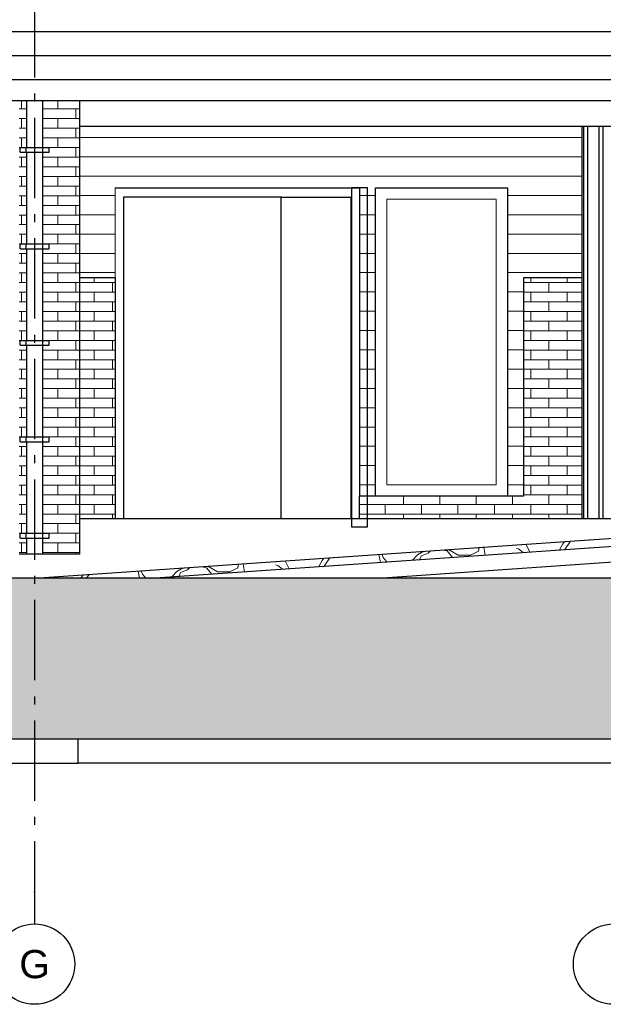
# Model space of a CAD drawing. Header units: millimetres. Extents: x -48769 to 5557, y 850 to 13065.
# Tile 20 of 56: x -25909 to -22281, y 850 to 6975. Entities that reach past the tile are written whole.
import ezdxf
from ezdxf.enums import TextEntityAlignment as Align

# ---------------------------------------------------------------- set-up
doc = ezdxf.new("R2010")
doc.units = ezdxf.units.MM
doc.header["$LTSCALE"] = 0.5
doc.header["$MEASUREMENT"] = 0
doc.linetypes.add('Akselinje', pattern=[1500, 1000, -200, 100, -200])
doc.linetypes.add('PLINE', pattern=[0])
for name, color, linetype in [('0 (Skravur)(Nye konstruksjoner)', 7, 'Continuous'), ('0(Nye konstruksjoner)', 7, 'Continuous'), ('216- Direkte fundamentering', 7, 'Continuous'), ('222- Søyler', 7, 'Continuous'), ('223- Bjelker', 7, 'Continuous'), ('232- Ikke-bærende yttervegger', 7, 'Continuous'), ('244- Vinduer_ dører_ foldevegger(Nye konstruksjoner)', 7, 'Continuous'), ('252- Gulv på grunn_ bunnplate', 7, 'Continuous'), ('265- Gesimser_ takrenner og nedløp (Skravur)(Nye konstruksjoner)', 7, 'Continuous'), ('265- Gesimser_ takrenner og nedløp(Nye konstruksjoner)', 7, 'Continuous'), ('71-- Bearbeidet terreng', 7, 'Continuous'), ('71-- Bearbeidet terreng (Skravur)', 7, 'Continuous'), ('722- Trapper og ramper i terreng', 7, 'Continuous'), ('82-- Modullinjer', 7, 'Continuous')]:
    doc.layers.add(name, color=color, linetype=linetype)
for name, color, linetype, lineweight in [('234- Vinduer_ dører_ porter(Nye konstruksjoner)', 7, 'Continuous', 0), ('235- Utvendig kledning og overflate', 7, 'Continuous', 0), ('235- Utvendig kledning og overflate(Nye konstruksjoner)', 7, 'Continuous', 0), ('255- Gulvoverflate', 7, 'Continuous', 0)]:
    doc.layers.add(name, color=color, linetype=linetype, lineweight=lineweight)
doc.styles.add('GENERATED_STYLE_1', font='arial.ttf')

# ---------------------------------------------------------------- blocks, each defined once
blk = doc.blocks.new('*X10')
at = {"layer": '235- Utvendig kledning og overflate', "linetype": 'PLINE'}
for p, q in [((-25646.9, 6420), (-25559.5, 6420)), ((-25559.5, 6420), (-25536.9, 6420)), ((-25559.5, 6360), (-25559.5, 6420)), ((-25559.5, 6360), (-25559.5, 6420)), ((-25559.5, 6360), (-25646.9, 6360)), ((-25536.9, 6360), (-25559.5, 6360)), ((-25646.9, 6300), (-25559.5, 6300)), ((-25559.5, 6300), (-25536.9, 6300)), ((-25559.5, 6240), (-25559.5, 6300)), ((-25559.5, 6240), (-25559.5, 6300)), ((-25559.5, 6240), (-25646.9, 6240)), ((-25536.9, 6240), (-25559.5, 6240)), ((-25646.9, 6180), (-25559.5, 6180)), ((-25559.5, 6180), (-25536.9, 6180)), ((-25559.5, 6120), (-25559.5, 6180)), ((-25559.5, 6120), (-25559.5, 6180)), ((-25559.5, 6120), (-25646.9, 6120)), ((-25536.9, 6120), (-25559.5, 6120)), ((-25646.9, 6060), (-25559.5, 6060)), ((-25559.5, 6060), (-25536.9, 6060)), ((-25559.5, 6000), (-25559.5, 6060)), ((-25559.5, 6000), (-25559.5, 6060)), ((-25559.5, 6000), (-25646.9, 6000)), ((-25536.9, 6000), (-25559.5, 6000)), ((-25646.9, 5940), (-25559.5, 5940)), ((-25559.5, 5940), (-25536.9, 5940)), ((-25559.5, 5880), (-25559.5, 5940)), ((-25559.5, 5880), (-25559.5, 5940)), ((-25559.5, 5880), (-25646.9, 5880)), ((-25646.9, 5820), (-25559.5, 5820)), ((-25536.9, 5880), (-25559.5, 5880)), ((-25559.5, 5820), (-25536.9, 5820)), ((-25559.5, 5760), (-25559.5, 5820)), ((-25559.5, 5760), (-25559.5, 5820)), ((-25559.5, 5760), (-25646.9, 5760)), ((-25536.9, 5760), (-25559.5, 5760)), ((-25646.9, 5700), (-25559.5, 5700)), ((-25559.5, 5700), (-25536.9, 5700)), ((-25559.5, 5640), (-25559.5, 5700)), ((-25559.5, 5640), (-25559.5, 5700)), ((-25559.5, 5640), (-25646.9, 5640)), ((-25536.9, 5640), (-25559.5, 5640)), ((-25646.9, 5580), (-25559.5, 5580)), ((-25559.5, 5580), (-25536.9, 5580)), ((-25559.5, 5520), (-25559.5, 5580)), ((-25559.5, 5520), (-25559.5, 5580)), ((-25559.5, 5520), (-25646.9, 5520)), ((-25536.9, 5520), (-25559.5, 5520)), ((-25646.9, 5460), (-25559.5, 5460)), ((-25559.5, 5460), (-25536.9, 5460)), ((-25559.5, 5400), (-25559.5, 5460)), ((-25559.5, 5400), (-25559.5, 5460)), ((-25559.5, 5400), (-25646.9, 5400)), ((-25536.9, 5400), (-25559.5, 5400)), ((-25646.9, 5340), (-25559.5, 5340)), ((-25559.5, 5340), (-25536.9, 5340)), ((-25559.5, 5280), (-25559.5, 5340)), ((-25559.5, 5280), (-25559.5, 5340)), ((-25559.5, 5280), (-25646.9, 5280)), ((-25536.9, 5280), (-25559.5, 5280)), ((-25646.9, 5220), (-25559.5, 5220)), ((-25559.5, 5220), (-25536.9, 5220)), ((-25559.5, 5160), (-25559.5, 5220)), ((-25559.5, 5160), (-25559.5, 5220)), ((-25559.5, 5160), (-25646.9, 5160)), ((-25536.9, 5160), (-25559.5, 5160)), ((-25646.9, 5100), (-25559.5, 5100)), ((-25559.5, 5100), (-25536.9, 5100)), ((-25559.5, 5040), (-25559.5, 5100)), ((-25559.5, 5040), (-25559.5, 5100)), ((-25559.5, 5040), (-25646.9, 5040)), ((-25536.9, 5040), (-25559.5, 5040)), ((-25646.9, 4980), (-25559.5, 4980)), ((-25559.5, 4980), (-25536.9, 4980)), ((-25559.5, 4920), (-25559.5, 4980)), ((-25559.5, 4920), (-25559.5, 4980)), ((-25559.5, 4920), (-25646.9, 4920)), ((-25536.9, 4920), (-25559.5, 4920)), ((-25646.9, 4860), (-25559.5, 4860)), ((-25559.5, 4860), (-25536.9, 4860)), ((-25559.5, 4800), (-25559.5, 4860)), ((-25559.5, 4800), (-25559.5, 4860)), ((-25559.5, 4800), (-25646.9, 4800)), ((-25536.9, 4800), (-25559.5, 4800)), ((-25646.9, 4740), (-25559.5, 4740)), ((-25559.5, 4740), (-25536.9, 4740)), ((-25559.5, 4680), (-25559.5, 4740)), ((-25559.5, 4680), (-25559.5, 4740)), ((-25559.5, 4680), (-25646.9, 4680)), ((-25536.9, 4680), (-25559.5, 4680)), ((-25646.9, 4620), (-25559.5, 4620)), ((-25559.5, 4620), (-25536.9, 4620)), ((-25559.5, 4560), (-25559.5, 4620)), ((-25559.5, 4560), (-25559.5, 4620)), ((-25559.5, 4560), (-25646.9, 4560)), ((-25536.9, 4560), (-25559.5, 4560)), ((-25646.9, 4500), (-25559.5, 4500)), ((-25559.5, 4500), (-25536.9, 4500)), ((-25559.5, 4440), (-25559.5, 4500)), ((-25559.5, 4440), (-25559.5, 4500)), ((-25559.5, 4440), (-25646.9, 4440)), ((-25536.9, 4440), (-25559.5, 4440)), ((-25646.9, 4380), (-25559.5, 4380)), ((-25559.5, 4380), (-25536.9, 4380)), ((-25559.5, 4320), (-25559.5, 4380)), ((-25559.5, 4320), (-25559.5, 4380)), ((-25559.5, 4320), (-25646.9, 4320)), ((-25536.9, 4320), (-25559.5, 4320)), ((-25646.9, 4260), (-25559.5, 4260)), ((-25559.5, 4260), (-25536.9, 4260)), ((-25559.5, 4200), (-25559.5, 4260)), ((-25559.5, 4200), (-25559.5, 4260)), ((-25559.5, 4200), (-25646.9, 4200)), ((-25536.9, 4200), (-25559.5, 4200)), ((-25646.9, 4140), (-25559.5, 4140)), ((-25559.5, 4140), (-25536.9, 4140)), ((-25559.5, 4080), (-25559.5, 4140)), ((-25559.5, 4080), (-25559.5, 4140)), ((-25559.5, 4080), (-25646.9, 4080)), ((-25536.9, 4080), (-25559.5, 4080)), ((-25646.9, 4020), (-25559.5, 4020)), ((-25559.5, 4020), (-25536.9, 4020)), ((-25559.5, 3960), (-25559.5, 4020)), ((-25559.5, 3960), (-25559.5, 4020)), ((-25559.5, 3960), (-25646.9, 3960)), ((-25536.9, 3960), (-25559.5, 3960)), ((-25646.9, 3900), (-25559.5, 3900)), ((-25559.5, 3900), (-25536.9, 3900)), ((-25559.5, 3840), (-25559.5, 3900)), ((-25559.5, 3840), (-25559.5, 3900)), ((-25559.5, 3840), (-25646.9, 3840)), ((-25536.9, 3840), (-25559.5, 3840)), ((-25646.9, 3780), (-25559.5, 3780)), ((-25559.5, 3780), (-25536.9, 3780)), ((-25559.5, 3720), (-25559.5, 3780)), ((-25559.5, 3720), (-25559.5, 3780)), ((-25559.5, 3720), (-25646.9, 3720)), ((-25536.9, 3720), (-25559.5, 3720)), ((-25646.9, 3660), (-25559.5, 3660)), ((-25559.5, 3660), (-25536.9, 3660)), ((-25559.5, 3650), (-25559.5, 3660)), ((-25559.5, 3650), (-25559.5, 3660))]:
    blk.add_line(p, q, dxfattribs=at)
blk = doc.blocks.new('*X11')
at = {"layer": '235- Utvendig kledning og overflate', "linetype": 'PLINE'}
for p, q in [((-25536.9, 5340), (-25333.3, 5340)), ((-25446.4, 5340), (-25446.4, 5370)), ((-25333.3, 5340), (-25316.9, 5340)), ((-25333.3, 5280), (-25333.3, 5340)), ((-25333.3, 5280), (-25333.3, 5340)), ((-25333.3, 5280), (-25536.9, 5280)), ((-25446.4, 5220), (-25446.4, 5280)), ((-25316.9, 5280), (-25333.3, 5280)), ((-25536.9, 5220), (-25333.3, 5220)), ((-25333.3, 5220), (-25316.9, 5220)), ((-25333.3, 5160), (-25333.3, 5220)), ((-25333.3, 5160), (-25333.3, 5220)), ((-25333.3, 5160), (-25536.9, 5160)), ((-25446.4, 5100), (-25446.4, 5160)), ((-25316.9, 5160), (-25333.3, 5160)), ((-25536.9, 5100), (-25333.3, 5100)), ((-25333.3, 5100), (-25316.9, 5100)), ((-25333.3, 5040), (-25333.3, 5100)), ((-25333.3, 5040), (-25333.3, 5100)), ((-25333.3, 5040), (-25536.9, 5040)), ((-25446.4, 4980), (-25446.4, 5040)), ((-25316.9, 5040), (-25333.3, 5040)), ((-25536.9, 4980), (-25333.3, 4980)), ((-25333.3, 4980), (-25316.9, 4980)), ((-25333.3, 4920), (-25333.3, 4980)), ((-25333.3, 4920), (-25333.3, 4980)), ((-25333.3, 4920), (-25536.9, 4920)), ((-25446.4, 4860), (-25446.4, 4920)), ((-25316.9, 4920), (-25333.3, 4920)), ((-25536.9, 4860), (-25333.3, 4860)), ((-25333.3, 4860), (-25316.9, 4860)), ((-25333.3, 4800), (-25333.3, 4860)), ((-25333.3, 4800), (-25333.3, 4860)), ((-25333.3, 4800), (-25536.9, 4800)), ((-25446.4, 4740), (-25446.4, 4800)), ((-25316.9, 4800), (-25333.3, 4800)), ((-25536.9, 4740), (-25333.3, 4740)), ((-25333.3, 4740), (-25316.9, 4740)), ((-25333.3, 4680), (-25333.3, 4740)), ((-25333.3, 4680), (-25333.3, 4740)), ((-25333.3, 4680), (-25536.9, 4680)), ((-25446.4, 4620), (-25446.4, 4680)), ((-25316.9, 4680), (-25333.3, 4680)), ((-25536.9, 4620), (-25333.3, 4620)), ((-25333.3, 4620), (-25316.9, 4620)), ((-25333.3, 4560), (-25333.3, 4620)), ((-25333.3, 4560), (-25333.3, 4620)), ((-25333.3, 4560), (-25536.9, 4560)), ((-25446.4, 4500), (-25446.4, 4560)), ((-25316.9, 4560), (-25333.3, 4560)), ((-25536.9, 4500), (-25333.3, 4500)), ((-25333.3, 4500), (-25316.9, 4500)), ((-25333.3, 4440), (-25333.3, 4500)), ((-25333.3, 4440), (-25333.3, 4500)), ((-25333.3, 4440), (-25536.9, 4440)), ((-25446.4, 4380), (-25446.4, 4440)), ((-25316.9, 4440), (-25333.3, 4440)), ((-25536.9, 4380), (-25333.3, 4380)), ((-25333.3, 4380), (-25316.9, 4380)), ((-25333.3, 4320), (-25333.3, 4380)), ((-25333.3, 4320), (-25333.3, 4380)), ((-25333.3, 4320), (-25536.9, 4320)), ((-25446.4, 4260), (-25446.4, 4320)), ((-25316.9, 4320), (-25333.3, 4320)), ((-25536.9, 4260), (-25333.3, 4260)), ((-25333.3, 4260), (-25316.9, 4260)), ((-25333.3, 4200), (-25333.3, 4260)), ((-25333.3, 4200), (-25333.3, 4260)), ((-25333.3, 4200), (-25536.9, 4200)), ((-25446.4, 4140), (-25446.4, 4200)), ((-25316.9, 4200), (-25333.3, 4200)), ((-25536.9, 4140), (-25333.3, 4140)), ((-25333.3, 4140), (-25316.9, 4140)), ((-25333.3, 4080), (-25333.3, 4140)), ((-25333.3, 4080), (-25333.3, 4140)), ((-25333.3, 4080), (-25536.9, 4080)), ((-25446.4, 4020), (-25446.4, 4080)), ((-25316.9, 4080), (-25333.3, 4080)), ((-25536.9, 4020), (-25333.3, 4020)), ((-25333.3, 4020), (-25316.9, 4020)), ((-25333.3, 3960), (-25333.3, 4020)), ((-25333.3, 3960), (-25333.3, 4020)), ((-25333.3, 3960), (-25536.9, 3960)), ((-25446.4, 3900), (-25446.4, 3960)), ((-25316.9, 3960), (-25333.3, 3960)), ((-25536.9, 3900), (-25333.3, 3900)), ((-25333.3, 3900), (-25316.9, 3900)), ((-25333.3, 3870), (-25333.3, 3900)), ((-25333.3, 3870), (-25333.3, 3900))]:
    blk.add_line(p, q, dxfattribs=at)
blk = doc.blocks.new('*X12')
at = {"layer": '235- Utvendig kledning og overflate', "linetype": 'PLINE'}
for p, q in [((-22776.9, 5340), (-22619, 5340)), ((-22732.1, 5340), (-22732.1, 5370)), ((-22619, 5340), (-22411.9, 5340)), ((-22619, 5280), (-22619, 5340)), ((-22619, 5280), (-22619, 5340)), ((-22505.9, 5340), (-22505.9, 5370)), ((-22619, 5280), (-22776.9, 5280)), ((-22732.1, 5220), (-22732.1, 5280)), ((-22411.9, 5280), (-22619, 5280)), ((-22505.9, 5220), (-22505.9, 5280)), ((-22776.9, 5220), (-22619, 5220)), ((-22619, 5220), (-22411.9, 5220)), ((-22619, 5160), (-22619, 5220)), ((-22619, 5160), (-22619, 5220)), ((-22619, 5160), (-22776.9, 5160)), ((-22732.1, 5100), (-22732.1, 5160)), ((-22411.9, 5160), (-22619, 5160)), ((-22505.9, 5100), (-22505.9, 5160)), ((-22776.9, 5100), (-22619, 5100)), ((-22619, 5100), (-22411.9, 5100)), ((-22619, 5040), (-22619, 5100)), ((-22619, 5040), (-22619, 5100)), ((-22619, 5040), (-22776.9, 5040)), ((-22732.1, 4980), (-22732.1, 5040)), ((-22411.9, 5040), (-22619, 5040)), ((-22505.9, 4980), (-22505.9, 5040)), ((-22776.9, 4980), (-22619, 4980)), ((-22619, 4980), (-22411.9, 4980)), ((-22619, 4920), (-22619, 4980)), ((-22619, 4920), (-22619, 4980)), ((-22619, 4920), (-22776.9, 4920)), ((-22732.1, 4860), (-22732.1, 4920)), ((-22411.9, 4920), (-22619, 4920)), ((-22505.9, 4860), (-22505.9, 4920)), ((-22776.9, 4860), (-22619, 4860)), ((-22619, 4860), (-22411.9, 4860)), ((-22619, 4800), (-22619, 4860)), ((-22619, 4800), (-22619, 4860)), ((-22619, 4800), (-22776.9, 4800)), ((-22732.1, 4740), (-22732.1, 4800)), ((-22411.9, 4800), (-22619, 4800)), ((-22505.9, 4740), (-22505.9, 4800)), ((-22776.9, 4740), (-22619, 4740)), ((-22619, 4740), (-22411.9, 4740)), ((-22619, 4680), (-22619, 4740)), ((-22619, 4680), (-22619, 4740)), ((-22619, 4680), (-22776.9, 4680)), ((-22732.1, 4620), (-22732.1, 4680)), ((-22411.9, 4680), (-22619, 4680)), ((-22505.9, 4620), (-22505.9, 4680)), ((-22776.9, 4620), (-22619, 4620)), ((-22619, 4620), (-22411.9, 4620)), ((-22619, 4560), (-22619, 4620)), ((-22619, 4560), (-22619, 4620)), ((-22619, 4560), (-22776.9, 4560)), ((-22732.1, 4500), (-22732.1, 4560)), ((-22411.9, 4560), (-22619, 4560)), ((-22505.9, 4500), (-22505.9, 4560)), ((-22776.9, 4500), (-22619, 4500)), ((-22619, 4500), (-22411.9, 4500)), ((-22619, 4440), (-22619, 4500)), ((-22619, 4440), (-22619, 4500)), ((-22619, 4440), (-22776.9, 4440)), ((-22732.1, 4380), (-22732.1, 4440)), ((-22411.9, 4440), (-22619, 4440)), ((-22505.9, 4380), (-22505.9, 4440)), ((-22776.9, 4380), (-22619, 4380)), ((-22619, 4380), (-22411.9, 4380)), ((-22619, 4320), (-22619, 4380)), ((-22619, 4320), (-22619, 4380)), ((-22619, 4320), (-22776.9, 4320)), ((-22732.1, 4260), (-22732.1, 4320)), ((-22411.9, 4320), (-22619, 4320)), ((-22505.9, 4260), (-22505.9, 4320)), ((-22776.9, 4260), (-22619, 4260)), ((-22619, 4260), (-22411.9, 4260)), ((-22619, 4200), (-22619, 4260)), ((-22619, 4200), (-22619, 4260)), ((-22619, 4200), (-22776.9, 4200)), ((-22732.1, 4140), (-22732.1, 4200)), ((-22411.9, 4200), (-22619, 4200)), ((-22505.9, 4140), (-22505.9, 4200)), ((-22776.9, 4140), (-22619, 4140)), ((-22619, 4140), (-22411.9, 4140)), ((-22619, 4080), (-22619, 4140)), ((-22619, 4080), (-22619, 4140)), ((-22619, 4080), (-22776.9, 4080)), ((-22732.1, 4020), (-22732.1, 4080)), ((-22411.9, 4080), (-22619, 4080)), ((-22505.9, 4020), (-22505.9, 4080)), ((-23749.9, 3960), (-23749.9, 4010)), ((-23749.9, 3960), (-23749.9, 4010)), ((-23523.8, 3960), (-23523.8, 4010)), ((-23523.8, 3960), (-23523.8, 4010)), ((-23297.6, 3960), (-23297.6, 4010)), ((-23297.6, 3960), (-23297.6, 4010)), ((-23071.4, 3960), (-23071.4, 4010)), ((-23071.4, 3960), (-23071.4, 4010)), ((-22845.2, 3960), (-22845.2, 4010)), ((-22845.2, 3960), (-22845.2, 4010)), ((-22776.9, 4020), (-22619, 4020)), ((-22619, 4020), (-22411.9, 4020)), ((-22619, 3960), (-22619, 4020)), ((-22619, 3960), (-22619, 4020)), ((-23749.9, 3960), (-23796.9, 3960)), ((-23523.8, 3960), (-23749.9, 3960)), ((-23636.9, 3900), (-23636.9, 3960)), ((-23297.6, 3960), (-23523.8, 3960)), ((-23410.7, 3900), (-23410.7, 3960)), ((-23071.4, 3960), (-23297.6, 3960)), ((-23184.5, 3900), (-23184.5, 3960)), ((-22845.2, 3960), (-23071.4, 3960)), ((-22958.3, 3900), (-22958.3, 3960)), ((-22619, 3960), (-22845.2, 3960)), ((-22732.1, 3900), (-22732.1, 3960)), ((-22411.9, 3960), (-22619, 3960)), ((-22505.9, 3900), (-22505.9, 3960)), ((-23796.9, 3900), (-23749.9, 3900)), ((-23749.9, 3900), (-23523.8, 3900)), ((-23749.9, 3870), (-23749.9, 3900)), ((-23749.9, 3870), (-23749.9, 3900)), ((-23523.8, 3900), (-23297.6, 3900)), ((-23523.8, 3870), (-23523.8, 3900)), ((-23523.8, 3870), (-23523.8, 3900)), ((-23297.6, 3900), (-23071.4, 3900)), ((-23297.6, 3870), (-23297.6, 3900)), ((-23297.6, 3870), (-23297.6, 3900)), ((-23071.4, 3900), (-22845.2, 3900)), ((-23071.4, 3870), (-23071.4, 3900)), ((-23071.4, 3870), (-23071.4, 3900)), ((-22845.2, 3900), (-22619, 3900)), ((-22845.2, 3870), (-22845.2, 3900)), ((-22845.2, 3870), (-22845.2, 3900)), ((-22619, 3900), (-22411.9, 3900)), ((-22619, 3870), (-22619, 3900)), ((-22619, 3870), (-22619, 3900))]:
    blk.add_line(p, q, dxfattribs=at)
blk = doc.blocks.new('*X29')
at = {"layer": '235- Utvendig kledning og overflate', "linetype": 'PLINE'}
for p, q in [((-25672.6, 6420), (-25672.6, 6470)), ((-25766.9, 6420), (-25646.9, 6420)), ((-25646.9, 6360), (-25766.9, 6360)), ((-25672.6, 6300), (-25672.6, 6360)), ((-25766.9, 6300), (-25646.9, 6300)), ((-25646.9, 6240), (-25766.9, 6240)), ((-25672.6, 6180), (-25672.6, 6240)), ((-25726.9, 6180), (-25646.9, 6180)), ((-25646.9, 6120), (-25766.9, 6120)), ((-25672.6, 6060), (-25672.6, 6120)), ((-25766.9, 6060), (-25646.9, 6060)), ((-25646.9, 6000), (-25766.9, 6000)), ((-25672.6, 5940), (-25672.6, 6000)), ((-25766.9, 5940), (-25646.9, 5940)), ((-25646.9, 5880), (-25766.9, 5880)), ((-25766.9, 5820), (-25646.9, 5820)), ((-25672.6, 5820), (-25672.6, 5880)), ((-25646.9, 5760), (-25766.9, 5760)), ((-25672.6, 5700), (-25672.6, 5760)), ((-25766.9, 5700), (-25646.9, 5700)), ((-25646.9, 5640), (-25766.9, 5640)), ((-25672.6, 5580), (-25672.6, 5640)), ((-25726.9, 5580), (-25646.9, 5580)), ((-25646.9, 5520), (-25766.9, 5520)), ((-25672.6, 5460), (-25672.6, 5520)), ((-25766.9, 5460), (-25646.9, 5460)), ((-25646.9, 5400), (-25766.9, 5400)), ((-25672.6, 5340), (-25672.6, 5400)), ((-25766.9, 5340), (-25646.9, 5340)), ((-25646.9, 5280), (-25766.9, 5280)), ((-25672.6, 5220), (-25672.6, 5280)), ((-25766.9, 5220), (-25646.9, 5220)), ((-25646.9, 5160), (-25766.9, 5160)), ((-25672.6, 5100), (-25672.6, 5160)), ((-25766.9, 5100), (-25646.9, 5100)), ((-25646.9, 5040), (-25766.9, 5040)), ((-25672.6, 4980), (-25672.6, 5040)), ((-25726.9, 4980), (-25646.9, 4980)), ((-25646.9, 4920), (-25766.9, 4920)), ((-25672.6, 4860), (-25672.6, 4920)), ((-25766.9, 4860), (-25646.9, 4860)), ((-25646.9, 4800), (-25766.9, 4800)), ((-25672.6, 4740), (-25672.6, 4800)), ((-25766.9, 4740), (-25646.9, 4740)), ((-25646.9, 4680), (-25766.9, 4680)), ((-25672.6, 4620), (-25672.6, 4680)), ((-25766.9, 4620), (-25646.9, 4620)), ((-25646.9, 4560), (-25766.9, 4560)), ((-25672.6, 4500), (-25672.6, 4560)), ((-25766.9, 4500), (-25646.9, 4500)), ((-25646.9, 4440), (-25766.9, 4440)), ((-25672.6, 4380), (-25672.6, 4440)), ((-25726.9, 4380), (-25646.9, 4380)), ((-25646.9, 4320), (-25766.9, 4320)), ((-25672.6, 4260), (-25672.6, 4320)), ((-25766.9, 4260), (-25646.9, 4260)), ((-25646.9, 4200), (-25766.9, 4200)), ((-25672.6, 4140), (-25672.6, 4200)), ((-25766.9, 4140), (-25646.9, 4140)), ((-25646.9, 4080), (-25766.9, 4080)), ((-25672.6, 4020), (-25672.6, 4080)), ((-25766.9, 4020), (-25646.9, 4020)), ((-25646.9, 3960), (-25766.9, 3960)), ((-25672.6, 3900), (-25672.6, 3960)), ((-25766.9, 3900), (-25646.9, 3900)), ((-25646.9, 3840), (-25766.9, 3840)), ((-25672.6, 3780), (-25672.6, 3840)), ((-25726.9, 3780), (-25646.9, 3780)), ((-25646.9, 3720), (-25766.9, 3720)), ((-25672.6, 3660), (-25672.6, 3720)), ((-25766.9, 3660), (-25646.9, 3660))]:
    blk.add_line(p, q, dxfattribs=at)
blk = doc.blocks.new('*X30')
at = {"layer": '235- Utvendig kledning og overflate', "linetype": 'PLINE'}
for p, q in [((-25898.8, 6420), (-25898.8, 6470)), ((-25911.9, 6420), (-25866.9, 6420)), ((-25866.9, 6360), (-25911.9, 6360)), ((-25898.8, 6300), (-25898.8, 6360)), ((-25911.9, 6300), (-25866.9, 6300)), ((-25866.9, 6240), (-25911.9, 6240)), ((-25898.8, 6180), (-25898.8, 6240)), ((-25911.9, 6180), (-25906.9, 6180)), ((-25866.9, 6120), (-25911.9, 6120)), ((-25898.8, 6060), (-25898.8, 6120)), ((-25911.9, 6060), (-25866.9, 6060)), ((-25866.9, 6000), (-25911.9, 6000)), ((-25898.8, 5940), (-25898.8, 6000)), ((-25911.9, 5940), (-25866.9, 5940)), ((-25866.9, 5880), (-25911.9, 5880)), ((-25911.9, 5820), (-25866.9, 5820)), ((-25898.8, 5820), (-25898.8, 5880)), ((-25866.9, 5760), (-25911.9, 5760)), ((-25898.8, 5700), (-25898.8, 5760)), ((-25911.9, 5700), (-25866.9, 5700)), ((-25866.9, 5640), (-25911.9, 5640)), ((-25898.8, 5580), (-25898.8, 5640)), ((-25911.9, 5580), (-25906.9, 5580)), ((-25866.9, 5520), (-25911.9, 5520)), ((-25898.8, 5460), (-25898.8, 5520)), ((-25911.9, 5460), (-25866.9, 5460)), ((-25866.9, 5400), (-25911.9, 5400)), ((-25898.8, 5340), (-25898.8, 5400)), ((-25911.9, 5340), (-25866.9, 5340)), ((-25866.9, 5280), (-25911.9, 5280)), ((-25898.8, 5220), (-25898.8, 5280)), ((-25911.9, 5220), (-25866.9, 5220)), ((-25866.9, 5160), (-25911.9, 5160)), ((-25898.8, 5100), (-25898.8, 5160)), ((-25911.9, 5100), (-25866.9, 5100)), ((-25866.9, 5040), (-25911.9, 5040)), ((-25898.8, 4980), (-25898.8, 5040)), ((-25911.9, 4980), (-25906.9, 4980)), ((-25866.9, 4920), (-25911.9, 4920)), ((-25898.8, 4860), (-25898.8, 4920)), ((-25911.9, 4860), (-25866.9, 4860)), ((-25866.9, 4800), (-25911.9, 4800)), ((-25898.8, 4740), (-25898.8, 4800)), ((-25911.9, 4740), (-25866.9, 4740)), ((-25866.9, 4680), (-25911.9, 4680)), ((-25898.8, 4620), (-25898.8, 4680)), ((-25911.9, 4620), (-25866.9, 4620)), ((-25866.9, 4560), (-25911.9, 4560)), ((-25898.8, 4500), (-25898.8, 4560)), ((-25911.9, 4500), (-25866.9, 4500)), ((-25866.9, 4440), (-25911.9, 4440)), ((-25898.8, 4380), (-25898.8, 4440)), ((-25911.9, 4380), (-25906.9, 4380)), ((-25866.9, 4320), (-25911.9, 4320)), ((-25898.8, 4260), (-25898.8, 4320)), ((-25911.9, 4260), (-25866.9, 4260)), ((-25866.9, 4200), (-25911.9, 4200)), ((-25898.8, 4140), (-25898.8, 4200)), ((-25911.9, 4140), (-25866.9, 4140)), ((-25866.9, 4080), (-25911.9, 4080)), ((-25898.8, 4020), (-25898.8, 4080)), ((-25911.9, 4020), (-25866.9, 4020)), ((-25866.9, 3960), (-25911.9, 3960)), ((-25898.8, 3900), (-25898.8, 3960)), ((-25911.9, 3900), (-25866.9, 3900)), ((-25866.9, 3840), (-25911.9, 3840)), ((-25898.8, 3780), (-25898.8, 3840)), ((-25911.9, 3780), (-25906.9, 3780)), ((-25866.9, 3720), (-25911.9, 3720)), ((-25898.8, 3660), (-25898.8, 3720)), ((-25911.9, 3660), (-25866.9, 3660))]:
    blk.add_line(p, q, dxfattribs=at)
blk = doc.blocks.new('*X45')
at = {"layer": '235- Utvendig kledning og overflate(Nye konstruksjoner)', "linetype": 'PLINE'}
for p, q in [((-25536.9, 6241.6), (-25316.9, 6241.6)), ((-25316.9, 6241.6), (-25536.9, 6241.6)), ((-25536.9, 6121.6), (-25316.9, 6121.6)), ((-25316.9, 6121.6), (-25536.9, 6121.6)), ((-25536.9, 6001.6), (-25316.9, 6001.6)), ((-25316.9, 6001.6), (-25536.9, 6001.6)), ((-25536.9, 5881.5), (-25316.9, 5881.5)), ((-25316.9, 5881.5), (-25536.9, 5881.5)), ((-25536.9, 5761.5), (-25316.9, 5761.5)), ((-25316.9, 5761.5), (-25536.9, 5761.5)), ((-25536.9, 5641.5), (-25316.9, 5641.5)), ((-25316.9, 5641.5), (-25536.9, 5641.5)), ((-25536.9, 5521.4), (-25316.9, 5521.4)), ((-25316.9, 5521.4), (-25536.9, 5521.4)), ((-25536.9, 5401.4), (-25316.9, 5401.4)), ((-25316.9, 5401.4), (-25536.9, 5401.4))]:
    blk.add_line(p, q, dxfattribs=at)
blk = doc.blocks.new('*X85')
at = {"layer": '265- Gesimser_ takrenner og nedløp (Skravur)(Nye konstruksjoner)', "linetype": 'PLINE'}
for p, q in [((-24000, 6900), (-28000, 6900)), ((-24000, 6900), (-28000, 6900)), ((-20000, 6900), (-24000, 6900)), ((-20000, 6900), (-24000, 6900)), ((-24000, 6750), (-28000, 6750)), ((-24000, 6750), (-28000, 6750)), ((-20000, 6750), (-24000, 6750)), ((-20000, 6750), (-24000, 6750)), ((-24000, 6600), (-28000, 6600)), ((-24000, 6600), (-28000, 6600)), ((-20000, 6600), (-24000, 6600)), ((-20000, 6600), (-24000, 6600))]:
    blk.add_line(p, q, dxfattribs=at)
blk = doc.blocks.new('*X94')
at = {"layer": '255- Gulvoverflate', "linetype": 'PLINE'}
for p, q in [((-23251.8, 3669.9), (-23281, 3676.1)), ((-23243.2, 3678.7), (-23182.3, 3643.2)), ((-23056.7, 3668.9), (-23052.3, 3692)), ((-23024, 3694), (-23015, 3644.5)), ((-22824, 3706.2), (-22826.1, 3707.7)), ((-22808.6, 3684.4), (-22822.6, 3688)), ((-22779.6, 3660.8), (-22808.6, 3684.4)), ((-22763.4, 3712), (-22737.3, 3663.7)), ((-22553.1, 3676.5), (-22533.2, 3715.5)), ((-22533.2, 3715.5), (-22521.9, 3728.8)), ((-22485.2, 3731.4), (-22519.5, 3678.9)), ((-24029.7, 3611.5), (-24018.3, 3624.9)), ((-23981.6, 3627.5), (-24016, 3574.9)), ((-23666.7, 3599.2), (-23676.2, 3648.7)), ((-23657.1, 3650), (-23650.4, 3630.2)), ((-23650.4, 3630.2), (-23629.6, 3605.3)), ((-23466.5, 3613.1), (-23435.7, 3645.7)), ((-23435.7, 3645.7), (-23396.6, 3668.1)), ((-23412.3, 3639.1), (-23424.1, 3616)), ((-23370.6, 3656), (-23412.3, 3639.1)), ((-23354.6, 3671), (-23370.6, 3656)), ((-23218.1, 3630.4), (-23251.8, 3669.9)), ((-23182.3, 3643.2), (-23106.8, 3643.9)), ((-23106.8, 3643.9), (-23056.7, 3668.9)), ((-24932.1, 3541.7), (-24893, 3564.2)), ((-24851, 3567.1), (-24867.1, 3552.1)), ((-24748.3, 3565.9), (-24777.4, 3572.2)), ((-24714.5, 3526.4), (-24748.3, 3565.9)), ((-24739.6, 3574.8), (-24678.7, 3539.3)), ((-24603.3, 3540), (-24553.1, 3565)), ((-24553.1, 3565), (-24548.7, 3588.1)), ((-24520.5, 3590), (-24511.4, 3540.5)), ((-24320.4, 3602.3), (-24322.5, 3603.8)), ((-24305.1, 3580.4), (-24319.1, 3584.1)), ((-24276.1, 3556.9), (-24305.1, 3580.4)), ((-24259.9, 3608.1), (-24233.7, 3559.8)), ((-24049.6, 3572.6), (-24029.7, 3611.5)), ((-25756.3, 3504.2), (-25754, 3500)), ((-25530, 3500), (-25526.1, 3507.6)), ((-25526.1, 3507.6), (-25514.8, 3521)), ((-25478.1, 3523.5), (-25493.5, 3500)), ((-25164, 3500), (-25172.6, 3544.7)), ((-25153.6, 3546.1), (-25146.8, 3526.2)), ((-25146.8, 3526.2), (-25126.1, 3501.4)), ((-24962.9, 3509.2), (-24932.1, 3541.7)), ((-24908.7, 3535.2), (-24920.6, 3512.1)), ((-24867.1, 3552.1), (-24908.7, 3535.2)), ((-24678.7, 3539.3), (-24603.3, 3540))]:
    blk.add_line(p, q, dxfattribs=at)
blk = doc.blocks.new('*X98')
at = {"layer": '235- Utvendig kledning og overflate(Nye konstruksjoner)', "linetype": 'PLINE'}
for p, q in [((-22776.9, 6241.6), (-22411.9, 6241.6)), ((-22411.9, 6241.6), (-22776.9, 6241.6)), ((-22776.9, 6121.6), (-22411.9, 6121.6)), ((-22411.9, 6121.6), (-22776.9, 6121.6)), ((-22776.9, 6001.6), (-22411.9, 6001.6)), ((-22411.9, 6001.6), (-22776.9, 6001.6)), ((-22776.9, 5881.5), (-22411.9, 5881.5)), ((-22411.9, 5881.5), (-22776.9, 5881.5)), ((-22776.9, 5761.5), (-22411.9, 5761.5)), ((-22411.9, 5761.5), (-22776.9, 5761.5)), ((-22776.9, 5641.5), (-22411.9, 5641.5)), ((-22411.9, 5641.5), (-22776.9, 5641.5)), ((-22776.9, 5521.4), (-22411.9, 5521.4)), ((-22411.9, 5521.4), (-22776.9, 5521.4)), ((-22776.9, 5401.4), (-22411.9, 5401.4)), ((-22411.9, 5401.4), (-22776.9, 5401.4))]:
    blk.add_line(p, q, dxfattribs=at)
blk = doc.blocks.new('*X114')
at = {"layer": '235- Utvendig kledning og overflate(Nye konstruksjoner)', "linetype": 'PLINE'}
for p, q in [((-25316.9, 6241.6), (-24002.7, 6241.6)), ((-24000, 6241.6), (-25316.9, 6241.6)), ((-24002.7, 6241.6), (-22776.9, 6241.6)), ((-22776.9, 6241.6), (-24000, 6241.6)), ((-25316.9, 6121.6), (-24002.7, 6121.6)), ((-24000, 6121.6), (-25316.9, 6121.6)), ((-24002.7, 6121.6), (-22776.9, 6121.6)), ((-22776.9, 6121.6), (-24000, 6121.6)), ((-25316.9, 6001.6), (-24002.7, 6001.6)), ((-24000, 6001.6), (-25316.9, 6001.6)), ((-24002.7, 6001.6), (-22776.9, 6001.6)), ((-22776.9, 6001.6), (-24000, 6001.6)), ((-23796.9, 5881.5), (-23696.9, 5881.5)), ((-23696.9, 5881.5), (-23796.9, 5881.5)), ((-22876.9, 5881.5), (-22776.9, 5881.5)), ((-22776.9, 5881.5), (-22876.9, 5881.5)), ((-23796.9, 5761.5), (-23696.9, 5761.5)), ((-23696.9, 5761.5), (-23796.9, 5761.5)), ((-22876.9, 5761.5), (-22776.9, 5761.5)), ((-22776.9, 5761.5), (-22876.9, 5761.5)), ((-23796.9, 5641.5), (-23696.9, 5641.5)), ((-23696.9, 5641.5), (-23796.9, 5641.5)), ((-22876.9, 5641.5), (-22776.9, 5641.5)), ((-22776.9, 5641.5), (-22876.9, 5641.5)), ((-23796.9, 5521.4), (-23696.9, 5521.4)), ((-23696.9, 5521.4), (-23796.9, 5521.4)), ((-22876.9, 5521.4), (-22776.9, 5521.4)), ((-22776.9, 5521.4), (-22876.9, 5521.4)), ((-23796.9, 5401.4), (-23696.9, 5401.4)), ((-23696.9, 5401.4), (-23796.9, 5401.4)), ((-22876.9, 5401.4), (-22776.9, 5401.4)), ((-22776.9, 5401.4), (-22876.9, 5401.4)), ((-23796.9, 5281.4), (-23696.9, 5281.4)), ((-23696.9, 5281.4), (-23796.9, 5281.4)), ((-22876.9, 5281.4), (-22776.9, 5281.4)), ((-22776.9, 5281.4), (-22876.9, 5281.4)), ((-23796.9, 5161.3), (-23696.9, 5161.3)), ((-23696.9, 5161.3), (-23796.9, 5161.3)), ((-22876.9, 5161.3), (-22776.9, 5161.3)), ((-22776.9, 5161.3), (-22876.9, 5161.3)), ((-23796.9, 5041.3), (-23696.9, 5041.3)), ((-23696.9, 5041.3), (-23796.9, 5041.3)), ((-22876.9, 5041.3), (-22776.9, 5041.3)), ((-22776.9, 5041.3), (-22876.9, 5041.3)), ((-23796.9, 4921.3), (-23696.9, 4921.3)), ((-23696.9, 4921.3), (-23796.9, 4921.3)), ((-22876.9, 4921.3), (-22776.9, 4921.3)), ((-22776.9, 4921.3), (-22876.9, 4921.3)), ((-23796.9, 4801.2), (-23696.9, 4801.2)), ((-23696.9, 4801.2), (-23796.9, 4801.2)), ((-22876.9, 4801.2), (-22776.9, 4801.2)), ((-22776.9, 4801.2), (-22876.9, 4801.2)), ((-23796.9, 4681.2), (-23696.9, 4681.2)), ((-23696.9, 4681.2), (-23796.9, 4681.2)), ((-22876.9, 4681.2), (-22776.9, 4681.2)), ((-22776.9, 4681.2), (-22876.9, 4681.2)), ((-23796.9, 4561.2), (-23696.9, 4561.2)), ((-23696.9, 4561.2), (-23796.9, 4561.2)), ((-22876.9, 4561.2), (-22776.9, 4561.2)), ((-22776.9, 4561.2), (-22876.9, 4561.2)), ((-23796.9, 4441.2), (-23696.9, 4441.2)), ((-23696.9, 4441.2), (-23796.9, 4441.2)), ((-22876.9, 4441.2), (-22776.9, 4441.2)), ((-22776.9, 4441.2), (-22876.9, 4441.2)), ((-23796.9, 4321.1), (-23696.9, 4321.1)), ((-23696.9, 4321.1), (-23796.9, 4321.1)), ((-22876.9, 4321.1), (-22776.9, 4321.1)), ((-22776.9, 4321.1), (-22876.9, 4321.1)), ((-23796.9, 4201.1), (-23696.9, 4201.1)), ((-23696.9, 4201.1), (-23796.9, 4201.1)), ((-22876.9, 4201.1), (-22776.9, 4201.1)), ((-22776.9, 4201.1), (-22876.9, 4201.1)), ((-23796.9, 4081.1), (-23696.9, 4081.1)), ((-23696.9, 4081.1), (-23796.9, 4081.1)), ((-22876.9, 4081.1), (-22776.9, 4081.1)), ((-22776.9, 4081.1), (-22876.9, 4081.1))]:
    blk.add_line(p, q, dxfattribs=at)
blk = doc.blocks.new('Standard grid marker[3]', base_point=(-22216.9, 12565.5))
at = {"layer": '82-- Modullinjer', "linetype": 'PLINE'}
blk.add_circle((-22216.9, 1100), 250, dxfattribs=at)
at = {"layer": '82-- Modullinjer', "style": 'GENERATED_STYLE_1'}
for tag, p in [('AC_MarkerText_1_0', (-22216.9, 12903)), ('AC_MarkerText_1_1', (-22216.9, 1187.5))]:
    blk.add_attdef(tag, text='', height=175, rotation=360, dxfattribs=at).set_placement(p, align=Align.TOP_CENTER)
blk = doc.blocks.new('Standard grid marker[10]', base_point=(-25816.9, 12565.5))
at = {"layer": '82-- Modullinjer', "linetype": 'Akselinje'}
for p, q in [((-25816.9, 12365.5), (-25816.9, 1550)), ((-25816.9, 1550), (-25816.9, 1350))]:
    blk.add_line(p, q, dxfattribs=at)
at = {"layer": '82-- Modullinjer', "linetype": 'PLINE'}
blk.add_circle((-25816.9, 1100), 250, dxfattribs=at)
at = {"layer": '82-- Modullinjer', "linetype": 'Akselinje'}
blk.add_point((-25816.9, 1550), dxfattribs=at)
blk.add_point((-25816.9, 1550), dxfattribs=at)
at = {"layer": '82-- Modullinjer', "style": 'GENERATED_STYLE_1'}
for tag, p in [('AC_MarkerText_1_0', (-25816.9, 12903)), ('AC_MarkerText_1_1', (-25816.9, 1187.5))]:
    blk.add_attdef(tag, text='', height=175, rotation=360, dxfattribs=at).set_placement(p, align=Align.TOP_CENTER)

msp = doc.modelspace()

# ---------------------------------------------------------------- hatches: boundary and pattern name
at = {"layer": '71-- Bearbeidet terreng (Skravur)', "linetype": 'Continuous'}
msp.add_hatch(color=256, dxfattribs=at).paths.add_polyline_path([(1123, 3500), (-48768.9, 3500), (-48768.9, 2500), (5383.1, 2500), (5383.1, 3500), (5314.9, 3500), (5314.9, 3000.2), (4563.1, 2988.3), (4563.1, 3500), (2819.7, 3500), (2691.5, 3497), (2691.5, 3347.1), (1123, 3312.8)])

# ---------------------------------------------------------------- linework, layer by layer
at = {"layer": '0 (Skravur)(Nye konstruksjoner)', "linetype": 'PLINE', "flags": 128}
msp.add_lwpolyline([(-23846.9, 3820), (-23746.9, 3820), (-23746.9, 5930), (-23846.9, 5930)], close=True, dxfattribs=at)
at = {"layer": '0(Nye konstruksjoner)', "linetype": 'PLINE'}
for p, q in [((-25316.9, 5930), (-23796.9, 5930)), ((-23796.9, 5930), (-23796.9, 4010)), ((-23696.9, 4010), (-23696.9, 5930)), ((-23696.9, 5930), (-22876.9, 5930)), ((-22876.9, 5930), (-22876.9, 4010)), ((-25316.9, 5370), (-25316.9, 3870)), ((-22776.9, 5370), (-22776.9, 4010)), ((-23796.9, 3870), (-23796.9, 4010)), ((-22776.9, 4010), (-23796.9, 4010))]:
    msp.add_line(p, q, dxfattribs=at)
at = {"layer": '216- Direkte fundamentering', "linetype": 'PLINE'}
for p, q in [((-25546.9, 2350), (-25546.9, 2500)), ((-37101.9, 2350), (-25546.9, 2350)), ((-15286.9, 2350), (-25546.9, 2350))]:
    msp.add_line(p, q, dxfattribs=at)
at = {"layer": '222- Søyler', "linetype": 'PLINE'}
for p, q in [((-22411.9, 3870), (-22411.9, 6310)), ((-22401.7, 3870), (-22401.7, 6310)), ((-22376.9, 3870), (-22376.9, 6310)), ((-22306.9, 3870), (-22306.9, 6310)), ((-22282.2, 3870), (-22282.2, 6310))]:
    msp.add_line(p, q, dxfattribs=at)
at = {"layer": '223- Bjelker', "linetype": 'PLINE'}
msp.add_line((-15296.9, 6310), (-25536.9, 6310), dxfattribs=at)
at = {"layer": '232- Ikke-bærende yttervegger', "linetype": 'PLINE'}
for p, q in [((-25536.9, 6470), (-25536.9, 3650)), ((-25316.9, 5370), (-25536.9, 5370)), ((-22411.9, 5370), (-22776.9, 5370)), ((-25866.9, 3650), (-25911.9, 3650)), ((-25646.9, 3650), (-25766.9, 3650)), ((-25536.9, 3650), (-25646.9, 3650))]:
    msp.add_line(p, q, dxfattribs=at)
at = {"layer": '234- Vinduer_ dører_ porter(Nye konstruksjoner)', "linetype": 'PLINE'}
for p, q in [((-23625.9, 5859), (-23625.9, 4081)), ((-22947.9, 5859), (-23625.9, 5859)), ((-22947.9, 4081), (-22947.9, 5859)), ((-23625.9, 4081), (-22947.9, 4081))]:
    msp.add_line(p, q, dxfattribs=at)
at = {"layer": '235- Utvendig kledning og overflate(Nye konstruksjoner)', "linetype": 'PLINE'}
msp.add_line((-25316.9, 5370), (-25316.9, 5930), dxfattribs=at)
at = {"layer": '244- Vinduer_ dører_ foldevegger(Nye konstruksjoner)', "linetype": 'PLINE'}
for p, q in [((-24283.9, 5872), (-25263.9, 5872)), ((-25263.9, 5872), (-25263.9, 3870)), ((-24283.9, 3870), (-24283.9, 5872)), ((-24283.9, 5872), (-23849.9, 5872)), ((-23849.9, 5872), (-23849.9, 3870))]:
    msp.add_line(p, q, dxfattribs=at)
at = {"layer": '252- Gulv på grunn_ bunnplate', "linetype": 'PLINE'}
msp.add_line((-22216.9, 3870), (-25536.9, 3870), dxfattribs=at)
at = {"layer": '265- Gesimser_ takrenner og nedløp(Nye konstruksjoner)', "linetype": 'PLINE'}
for p, q in [((-12056.9, 6470), (-36146.9, 6470)), ((-25866.9, 6470), (-25866.9, 6180)), ((-25766.9, 6470), (-25766.9, 6180)), ((-25906.9, 6180), (-25868.9, 6180)), ((-25906.9, 6150), (-25906.9, 6180)), ((-25906.9, 6150), (-25868.9, 6150)), ((-25868.9, 6180), (-25865, 6180)), ((-25868.9, 6150), (-25868.9, 6180)), ((-25868.9, 6150), (-25865, 6150)), ((-25866.9, 6150), (-25866.9, 5580)), ((-25865, 6180), (-25853.7, 6180)), ((-25865, 6150), (-25853.7, 6150)), ((-25853.7, 6180), (-25836.8, 6180)), ((-25853.7, 6150), (-25836.8, 6150)), ((-25836.8, 6180), (-25816.9, 6180)), ((-25836.8, 6150), (-25816.9, 6150)), ((-25816.9, 6180), (-25797, 6180)), ((-25816.9, 6150), (-25797, 6150)), ((-25797, 6180), (-25780.2, 6180)), ((-25797, 6150), (-25780.2, 6150)), ((-25780.2, 6180), (-25768.9, 6180)), ((-25780.2, 6150), (-25768.9, 6150)), ((-25768.9, 6180), (-25764.9, 6180)), ((-25768.9, 6150), (-25764.9, 6150)), ((-25766.9, 6150), (-25766.9, 5580)), ((-25764.9, 6180), (-25726.9, 6180)), ((-25764.9, 6150), (-25764.9, 6180)), ((-25764.9, 6150), (-25726.9, 6150)), ((-25726.9, 6150), (-25726.9, 6180)), ((-25906.9, 5580), (-25868.9, 5580)), ((-25906.9, 5550), (-25906.9, 5580)), ((-25868.9, 5580), (-25865, 5580)), ((-25868.9, 5550), (-25868.9, 5580)), ((-25865, 5580), (-25853.7, 5580)), ((-25853.7, 5580), (-25836.8, 5580)), ((-25836.8, 5580), (-25816.9, 5580)), ((-25816.9, 5580), (-25797, 5580)), ((-25797, 5580), (-25780.2, 5580)), ((-25780.2, 5580), (-25768.9, 5580)), ((-25768.9, 5580), (-25764.9, 5580)), ((-25764.9, 5580), (-25726.9, 5580)), ((-25764.9, 5550), (-25764.9, 5580)), ((-25726.9, 5550), (-25726.9, 5580)), ((-25906.9, 5550), (-25868.9, 5550)), ((-25868.9, 5550), (-25865, 5550)), ((-25866.9, 5550), (-25866.9, 4980)), ((-25865, 5550), (-25853.7, 5550)), ((-25853.7, 5550), (-25836.8, 5550)), ((-25836.8, 5550), (-25816.9, 5550)), ((-25816.9, 5550), (-25797, 5550)), ((-25797, 5550), (-25780.2, 5550)), ((-25780.2, 5550), (-25768.9, 5550)), ((-25768.9, 5550), (-25764.9, 5550)), ((-25766.9, 5550), (-25766.9, 4980)), ((-25764.9, 5550), (-25726.9, 5550)), ((-25906.9, 4980), (-25868.9, 4980)), ((-25906.9, 4950), (-25906.9, 4980)), ((-25868.9, 4980), (-25865, 4980)), ((-25868.9, 4950), (-25868.9, 4980)), ((-25865, 4980), (-25853.7, 4980)), ((-25853.7, 4980), (-25836.8, 4980)), ((-25836.8, 4980), (-25816.9, 4980)), ((-25816.9, 4980), (-25797, 4980)), ((-25797, 4980), (-25780.2, 4980)), ((-25780.2, 4980), (-25768.9, 4980)), ((-25768.9, 4980), (-25764.9, 4980)), ((-25764.9, 4980), (-25726.9, 4980)), ((-25764.9, 4950), (-25764.9, 4980)), ((-25726.9, 4950), (-25726.9, 4980)), ((-25906.9, 4950), (-25868.9, 4950)), ((-25868.9, 4950), (-25865, 4950)), ((-25866.9, 4950), (-25866.9, 4380)), ((-25865, 4950), (-25853.7, 4950)), ((-25853.7, 4950), (-25836.8, 4950)), ((-25836.8, 4950), (-25816.9, 4950)), ((-25816.9, 4950), (-25797, 4950)), ((-25797, 4950), (-25780.2, 4950)), ((-25780.2, 4950), (-25768.9, 4950)), ((-25768.9, 4950), (-25764.9, 4950)), ((-25766.9, 4950), (-25766.9, 4380)), ((-25764.9, 4950), (-25726.9, 4950)), ((-25906.9, 4380), (-25868.9, 4380)), ((-25906.9, 4350), (-25906.9, 4380)), ((-25906.9, 4350), (-25868.9, 4350)), ((-25868.9, 4380), (-25865, 4380)), ((-25868.9, 4350), (-25868.9, 4380)), ((-25868.9, 4350), (-25865, 4350)), ((-25866.9, 4350), (-25866.9, 3780)), ((-25865, 4380), (-25853.7, 4380)), ((-25865, 4350), (-25853.7, 4350)), ((-25853.7, 4380), (-25836.8, 4380)), ((-25853.7, 4350), (-25836.8, 4350)), ((-25836.8, 4380), (-25816.9, 4380)), ((-25836.8, 4350), (-25816.9, 4350)), ((-25816.9, 4380), (-25797, 4380)), ((-25816.9, 4350), (-25797, 4350)), ((-25797, 4380), (-25780.2, 4380)), ((-25797, 4350), (-25780.2, 4350)), ((-25780.2, 4380), (-25768.9, 4380)), ((-25780.2, 4350), (-25768.9, 4350)), ((-25768.9, 4380), (-25764.9, 4380)), ((-25768.9, 4350), (-25764.9, 4350)), ((-25766.9, 4350), (-25766.9, 3780)), ((-25764.9, 4380), (-25726.9, 4380)), ((-25764.9, 4350), (-25764.9, 4380)), ((-25764.9, 4350), (-25726.9, 4350)), ((-25726.9, 4350), (-25726.9, 4380)), ((-25906.9, 3780), (-25868.9, 3780)), ((-25906.9, 3750), (-25906.9, 3780)), ((-25906.9, 3750), (-25868.9, 3750)), ((-25868.9, 3780), (-25865, 3780)), ((-25868.9, 3750), (-25868.9, 3780)), ((-25868.9, 3750), (-25865, 3750)), ((-25866.9, 3750), (-25866.9, 3650)), ((-25865, 3780), (-25853.7, 3780)), ((-25865, 3750), (-25853.7, 3750)), ((-25853.7, 3780), (-25836.8, 3780)), ((-25853.7, 3750), (-25836.8, 3750)), ((-25836.8, 3780), (-25816.9, 3780)), ((-25836.8, 3750), (-25816.9, 3750)), ((-25816.9, 3780), (-25797, 3780)), ((-25816.9, 3750), (-25797, 3750)), ((-25797, 3780), (-25780.2, 3780)), ((-25797, 3750), (-25780.2, 3750)), ((-25780.2, 3780), (-25768.9, 3780)), ((-25780.2, 3750), (-25768.9, 3750)), ((-25768.9, 3780), (-25764.9, 3780)), ((-25768.9, 3750), (-25764.9, 3750)), ((-25766.9, 3750), (-25766.9, 3650)), ((-25764.9, 3780), (-25726.9, 3780)), ((-25764.9, 3750), (-25764.9, 3780)), ((-25764.9, 3750), (-25726.9, 3750)), ((-25726.9, 3750), (-25726.9, 3780)), ((-25863.1, 3650), (-25866.9, 3650)), ((-25852.3, 3650), (-25863.1, 3650)), ((-25836.1, 3650), (-25852.3, 3650)), ((-25816.9, 3650), (-25836.1, 3650)), ((-25797.8, 3650), (-25816.9, 3650)), ((-25781.6, 3650), (-25797.8, 3650)), ((-25770.7, 3650), (-25781.6, 3650)), ((-25766.9, 3650), (-25770.7, 3650))]:
    msp.add_line(p, q, dxfattribs=at)
at = {"layer": '71-- Bearbeidet terreng', "linetype": 'PLINE'}
msp.add_line((5402.6, 3500), (-48768.9, 3500), dxfattribs=at)
at = {"layer": '71-- Bearbeidet terreng'}
msp.add_line((5402.6, 2500), (-48768.9, 2500), dxfattribs=at)
at = {"layer": '722- Trapper og ramper i terreng', "linetype": 'PLINE'}
for p, q in [((-25816.9, 3500), (-22216.9, 3750)), ((-25095.2, 3500), (-22216.9, 3699.9)), ((-22216.9, 3599.6), (-23651.7, 3500))]:
    msp.add_line(p, q, dxfattribs=at)

# ---------------------------------------------------------------- block references
at = {"layer": '232- Ikke-bærende yttervegger'}
for name in ['*X30', '*X29', '*X10', '*X11', '*X12']:
    msp.add_blockref(name, (0, 0), dxfattribs=at)
at = {"layer": '235- Utvendig kledning og overflate(Nye konstruksjoner)'}
for name in ['*X45', '*X114', '*X98']:
    msp.add_blockref(name, (0, 0), dxfattribs=at)
at = {"layer": '265- Gesimser_ takrenner og nedløp(Nye konstruksjoner)'}
msp.add_blockref('*X85', (0, 0), dxfattribs=at)
at = {"layer": '722- Trapper og ramper i terreng'}
msp.add_blockref('*X94', (0, 0), dxfattribs=at)
at = {"layer": '82-- Modullinjer', "linetype": 'PLINE'}
ref = msp.add_blockref('Standard grid marker[10]', (-25816.9, 12565.5), dxfattribs=at)
ref.add_attrib('AC_MarkerText_1_1', 'G', dxfattribs={"color": 7, "height": 175, "rotation": 360, "style": 'GENERATED_STYLE_1'}).set_placement((-25816.9, 1187.5), align=Align.TOP_CENTER)
msp.add_blockref('Standard grid marker[3]', (-22216.9, 12565.5), dxfattribs=at)

doc.saveas('drawing.dxf')
